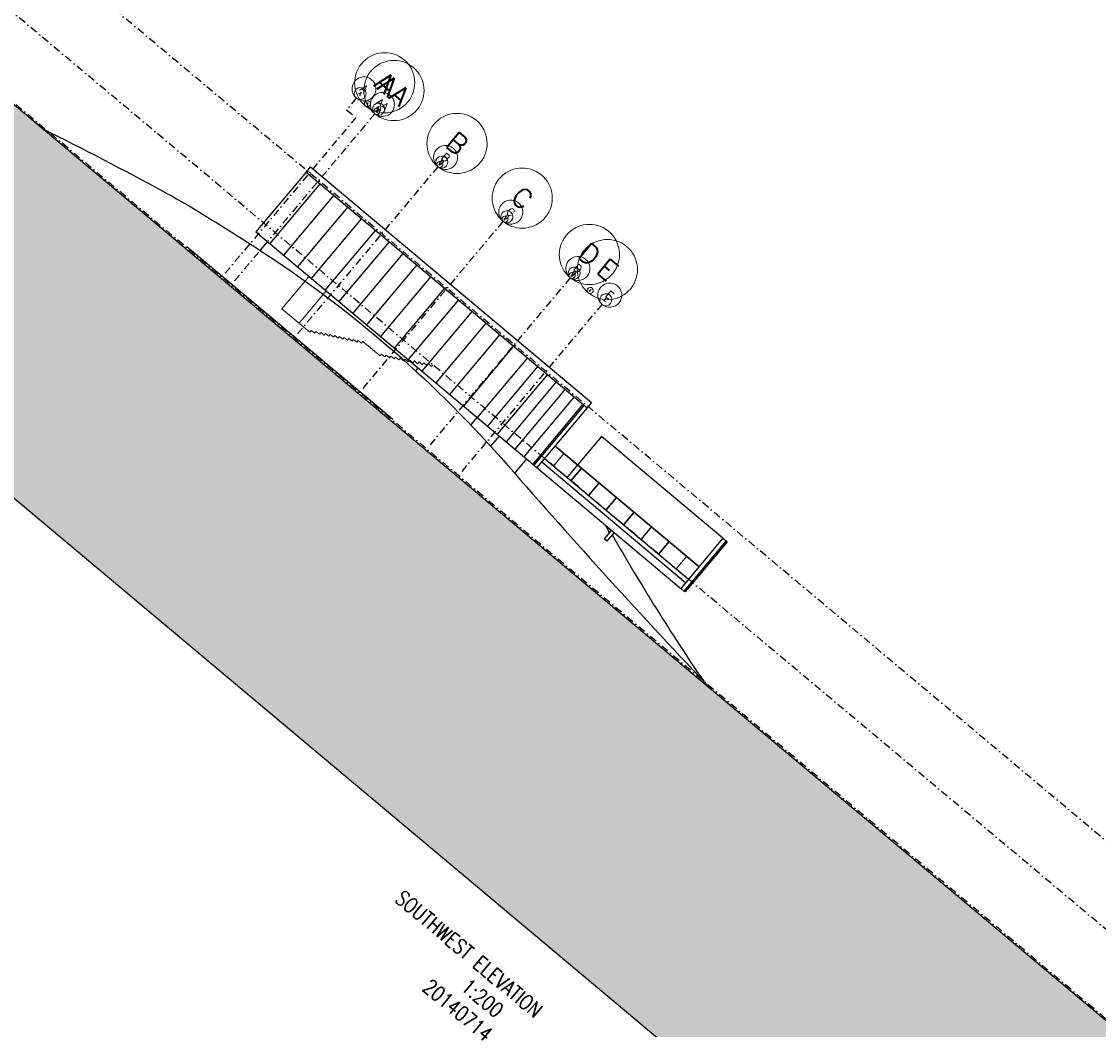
# Model space of a CAD drawing. Header units: millimetres. Extents: x 834092093 to 834533152, y 817697553 to 818073953.
# Tile 4 of 19: x 834163123 to 834234689, y 817823098 to 817890103. Entities that reach past the tile are written whole.
import ezdxf
from ezdxf.enums import TextEntityAlignment as Align

# ---------------------------------------------------------------- set-up
doc = ezdxf.new("R2010")
doc.units = ezdxf.units.MM
doc.header["$LTSCALE"] = 1000
doc.header["$MEASUREMENT"] = 0
doc.linetypes.add('DASHDOT', pattern=[1, 0.5, -0.25, 0, -0.25])
doc.linetypes.add('HIDDEN2', pattern=[0.1875, 0.125, -0.0625])
for name, color, linetype in [('VPA023_Grid-H', 7, 'DASHDOT'), ('VPA060_Hatch', 253, 'Continuous'), ('VPA220_Wall-Conc', 3, 'Continuous'), ('VPA417_Ext Cladding', 7, 'Continuous'), ('VPA802_Contour', 7, 'Continuous')]:
    doc.layers.add(name, color=color, linetype=linetype)
for name, color, linetype, lineweight, plot in [('VPA024_M 100', 6, 'Continuous', 9, False), ('VPA024_M 50', 6, 'Continuous', 9, False), ('VPA024_M 500', 6, 'Continuous', 9, False)]:
    doc.layers.add(name, color=color, linetype=linetype, lineweight=lineweight, plot=plot)
for name, color, linetype, lineweight in [('VPA024_M 200', 6, 'Continuous', 9), ('VPA040_Text', 1, 'Continuous', 9), ('VPA240_Stair_Ramp', 1, 'Continuous', 13), ('VPA342_Handrail', 1, 'Continuous', 9)]:
    doc.layers.add(name, color=color, linetype=linetype, lineweight=lineweight)
doc.styles.add('ROMANS', font='romans.shx', dxfattribs={"width": 0.8})
doc.styles.get("Standard").update_dxf_attribs({"font": 'txt.shx', "width": 0.8})

# ---------------------------------------------------------------- blocks, each defined once
blk = doc.blocks.new('CNO 500')
at = {"layer": 'VPA024_M 500', "linetype": 'Continuous'}
blk.add_ellipse((0, 0), major_axis=(2000, 1), ratio=1, start_param=0.000259, end_param=6.283444, dxfattribs=at)
at = {"layer": 'VPA024_M 500', "oblique": 360, "width": 1}
blk.add_attdef('NO.', text='', height=1286, rotation=0.00001, dxfattribs=at).set_placement((0, 0), align=Align.MIDDLE_CENTER)
blk = doc.blocks.new('CNO 200')
at = {"layer": 'VPA024_M 200', "color": 6, "linetype": 'Continuous'}
blk.add_ellipse((0, 0), major_axis=(800, 1), ratio=1, start_param=-0.000829, end_param=6.282356, dxfattribs=at)
at = {"layer": 'VPA024_M 200', "color": 6, "oblique": 0, "width": 1}
blk.add_attdef('NO.', text='', height=514, rotation=0, dxfattribs=at).set_placement((0, 0), align=Align.MIDDLE_CENTER)
blk = doc.blocks.new('CNO 100')
at = {"layer": 'VPA024_M 100', "linetype": 'Continuous'}
blk.add_ellipse((0, 0), major_axis=(400, 0), ratio=1, start_param=0.000756, end_param=6.283941, dxfattribs=at)
at = {"layer": 'VPA024_M 100', "oblique": 360, "width": 1}
blk.add_attdef('NO.', text='', height=257, dxfattribs=at).set_placement((0, 0), align=Align.MIDDLE_CENTER)
blk = doc.blocks.new('CNO 50')
at = {"layer": 'VPA024_M 50', "linetype": 'Continuous'}
blk.add_ellipse((-1782, 954), major_axis=(200, 0), ratio=1, start_param=0.001763, end_param=6.284948, dxfattribs=at)
at = {"layer": 'VPA024_M 50', "oblique": 360, "width": 1}
blk.add_attdef('NO.', text='', height=129, dxfattribs=at).set_placement((-1782, 954), align=Align.MIDDLE_CENTER)

msp = doc.modelspace()

# ---------------------------------------------------------------- hatches: boundary and pattern name
at = {"layer": 'VPA060_Hatch', "ltscale": 500}
h = msp.add_hatch(dxfattribs=at)
h.set_pattern_fill('EARTH', color=256, scale=2000, angle=45, style=0)
h.set_pattern_definition([(95, (834290812.4, 817871655.84), (-541.6752, 454.5195), [500, -500]), (95, (834290625.6, 817871639.5), (-541.6752, 454.5195), [500, -500]), (95, (834290438.8, 817871623.16), (-541.6752, 454.5195), [500, -500]), (185, (834290371.1, 817871679.97), (-454.5195, -541.6752), [500, -500]), (185, (834290354.76, 817871866.76), (-454.5195, -541.6752), [500, -500]), (185, (834290338.4, 817872053.54), (-454.5195, -541.6752), [500, -500])])
h.paths.add_polyline_path([(834301815, 817885919), (834301815, 817885919), (834288879, 817870503), (834288879, 817870503), (834243604, 817816624), (834120302, 817920087), (834225735, 818045738), (834349037, 817942275)], flags=16)
h.paths.add_polyline_path([(834092093, 817917584), (834223302, 818073953), (834377285, 817944746), (834246076, 817788377)])

# ---------------------------------------------------------------- linework, layer by layer
at = {"layer": 'VPA023_Grid-H'}
for points in [[(834120481, 817920068), (834225786, 818045565), (834348897, 817942262), (834243592, 817816765)], [(834126891, 817920628), (834226346, 818039155), (834342486, 817941702), (834243031, 817823175)], [(834133231, 817921183), (834226901, 818032815), (834336147, 817941147), (834242476, 817829515)]]:
    msp.add_lwpolyline(points, close=True, dxfattribs=at)
for points in [[(834185367, 817885007), (834184724, 817884241), (834185343, 817883722)], [(834185343, 817883722), (834176376, 817873035)], [(834186599, 817883974), (834176989, 817872521)], [(834190793, 817880454), (834181183, 817869002)], [(834195121, 817876823), (834185511, 817865370)], [(834199591, 817873072), (834189981, 817861619)], [(834201697, 817871304), (834192088, 817859852)]]:
    msp.add_lwpolyline(points, dxfattribs=at)
at = {"layer": 'VPA220_Wall-Conc', "ltscale": 500}
for points in [[(834182040, 817880097), (834178698, 817876114)], [(834182040, 817880097), (834200712, 817864429)], [(834200507, 817864601), (834197165, 817860618)], [(834200712, 817864429), (834197370, 817860446)], [(834197691, 817860828), (834207256, 817852802)], [(834197884, 817861058), (834207449, 817853032)], [(834197370, 817860446), (834206935, 817852420)], [(834209731, 817855752), (834206935, 817852419)], [(834209938, 817855578), (834207142, 817852245)], [(834209731, 817855752), (834209938, 817855578)], [(834206935, 817852419), (834207142, 817852245)]]:
    msp.add_lwpolyline(points, dxfattribs=at)
at = {"layer": 'VPA220_Wall-Conc', "color": 1, "ltscale": 500}
for points in [[(834182040, 817880097), (834182329, 817880441), (834201002, 817864774), (834200712, 817864429)], [(834179464, 817875471), (834178967, 817874878)], [(834189461, 817867082), (834189301, 817866892)], [(834193389, 817863787), (834192974, 817863292)], [(834194866, 817862547), (834194298, 817861871)], [(834201656, 817862527), (834199374, 817859808)], [(834209731, 817855752), (834201656, 817862527)], [(834196680, 817861024), (834195909, 817860105)], [(834202327, 817856286), (834201846, 817855713)], [(834202022, 817855565), (834201846, 817855713)], [(834202503, 817856139), (834202022, 817855565)]]:
    msp.add_lwpolyline(points, dxfattribs=at)
at = {"layer": 'VPA240_Stair_Ramp', "linetype": 'HIDDEN2', "ltscale": 100}
for points in [[(834188537, 817867584), (834188511, 817867553), (834188296, 817867733), (834188200, 817867618), (834187985, 817867798), (834187889, 817867683), (834187675, 817867863), (834187578, 817867748), (834187364, 817867928), (834187267, 817867813), (834187053, 817867993), (834186956, 817867878), (834185807, 817868842), (834185711, 817868727), (834185496, 817868907), (834185400, 817868792), (834185185, 817868972), (834185089, 817868857), (834184875, 817869037), (834184778, 817868922), (834184564, 817869102), (834184467, 817868988), (834184253, 817869168), (834184156, 817869053), (834183942, 817869233), (834183845, 817869118), (834183631, 817869298), (834183534, 817869183), (834183320, 817869363), (834183224, 817869248), (834183009, 817869428), (834182913, 817869313), (834182698, 817869493), (834182602, 817869378), (834182387, 817869558), (834182291, 817869443), (834180422, 817871011), (834181964, 817872849)], [(834183178, 817871962), (834181571, 817870047)], [(834190473, 817867277), (834190376, 817867162), (834190162, 817867342), (834190065, 817867227), (834189851, 817867407), (834189755, 817867292), (834189540, 817867472), (834189444, 817867357), (834189229, 817867537), (834189133, 817867422), (834188918, 817867602), (834188886, 817867564)]]:
    msp.add_lwpolyline(points, dxfattribs=at)
at = {"layer": 'VPA240_Stair_Ramp', "ltscale": 500}
for points in [[(834181964, 817872849), (834182222, 817873157)], [(834183178, 817871962), (834183371, 817872193)], [(834188886, 817867564), (834188822, 817867488), (834188607, 817867668), (834188537, 817867584)]]:
    msp.add_lwpolyline(points, dxfattribs=at)
at = {"layer": 'VPA342_Handrail', "ltscale": 500}
for points in [[(834199175, 817861411), (834198468, 817860568)], [(834199191, 817861398), (834198484, 817860555)], [(834198565, 817861870), (834208131, 817853844)], [(834198591, 817861901), (834208156, 817853875)], [(834200340, 817860434), (834199633, 817859591)], [(834200355, 817860421), (834199648, 817859578)], [(834201504, 817859457), (834200797, 817858614)], [(834201520, 817859444), (834200813, 817858601)], [(834202669, 817858479), (834201962, 817857637)], [(834202684, 817858467), (834201977, 817857624)], [(834203833, 817857502), (834203126, 817856660)], [(834203848, 817857490), (834203141, 817856647)], [(834204997, 817856525), (834204290, 817855683)], [(834205013, 817856513), (834204306, 817855670)], [(834206162, 817855548), (834205455, 817854706)], [(834206177, 817855536), (834205470, 817854693)], [(834207326, 817854571), (834206619, 817853729)], [(834207342, 817854558), (834206634, 817853716)]]:
    msp.add_lwpolyline(points, dxfattribs=at)
at = {"layer": 'VPA417_Ext Cladding', "ltscale": 500}
for points in [[(834182959, 817879325), (834179617, 817875342)], [(834183879, 817878554), (834180536, 817874571)], [(834184798, 817877783), (834181456, 817873799)], [(834185717, 817877011), (834182375, 817873028)], [(834186636, 817876240), (834183294, 817872257)], [(834187556, 817875469), (834184213, 817871485)], [(834188475, 817874697), (834185133, 817870714)], [(834189394, 817873926), (834186052, 817869943)], [(834190313, 817873155), (834186971, 817869171)], [(834191233, 817872383), (834187890, 817868400)], [(834192152, 817871612), (834188810, 817867629)], [(834193071, 817870841), (834189729, 817866857)], [(834193990, 817870069), (834190648, 817866086)], [(834194910, 817869298), (834191568, 817865315)], [(834195893, 817868603), (834192487, 817864543)], [(834196748, 817867755), (834193406, 817863772)], [(834197431, 817867182), (834194089, 817863199)], [(834198070, 817866646), (834194728, 817862663)], [(834198661, 817866150), (834195319, 817862167)], [(834199252, 817865654), (834195910, 817861671)], [(834199843, 817865159), (834196500, 817861175)], [(834200434, 817864663), (834197091, 817860680)], [(834209938, 817855578), (834210012, 817855516), (834207216, 817852184), (834207142, 817852245)]]:
    msp.add_lwpolyline(points, dxfattribs=at)
at = {"layer": 'VPA802_Contour', "color": 3}
msp.add_lwpolyline([(834092093, 817917584), (834223302, 818073953), (834377285, 817944746), (834246076, 817788377)], close=True, dxfattribs=at)
for points in [[(834301815, 817885919), (834301815, 817885919), (834288879, 817870503), (834288879, 817870503), (834243604, 817816624), (834120302, 817920087), (834225735, 818045738), (834349037, 817942275), (834301815, 817885919)], [(834187804, 817863642), (834174112, 817875131)]]:
    msp.add_lwpolyline(points, dxfattribs=at)
at = {"layer": 'VPA802_Contour', "color": 3, "ltscale": 500}
msp.add_lwpolyline([(834164549, 817882960, -0.009603), (834172519, 817878822, -0.011912), (834174910, 817877447, -0.008919), (834179382, 817874621, -0.068515), (834195435, 817860593, 0.01103), (834209043, 817845624, 0.01103)], format="xyb", dxfattribs=at)
msp.add_lwpolyline([(834178698, 817876114), (834197370, 817860446)], dxfattribs=at)
at = {"layer": 'VPA802_Contour', "color": 7, "ltscale": 500}
msp.add_lwpolyline([(834202203, 817856138, 0.011502), (834201942, 817856609, 0.011502)], format="xyb", dxfattribs=at)
at = {"layer": 'VPA802_Contour', "ltscale": 500}
msp.add_lwpolyline([(834202375, 817855986, 0.019742), (834208456, 817846242, -0.078543)], format="xyb", dxfattribs=at)

# ---------------------------------------------------------------- block references
at = {"layer": 'VPA024_M 100'}
ref = msp.add_blockref('CNO 100', (834185624, 817885313), dxfattribs=dict(at, rotation=320.5524065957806))
ref.add_attrib('NO.', 'A', dxfattribs={"height": 257, "rotation": 320.55241, "width": 1}).set_placement((834185624, 817885313), align=Align.MIDDLE_CENTER)
ref = msp.add_blockref('CNO 100', (834186852, 817884283), dxfattribs=dict(at, rotation=320.5524065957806))
ref.add_attrib('NO.', 'AA', dxfattribs={"height": 257.1, "rotation": 320.55241, "width": 1}).set_placement((834186852, 817884283), align=Align.MIDDLE_CENTER)
ref = msp.add_blockref('CNO 100', (834191046, 817880764), dxfattribs=dict(at, rotation=320.5524065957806))
ref.add_attrib('NO.', 'B', dxfattribs={"height": 257, "rotation": 320.55241, "width": 1}).set_placement((834191046, 817880764), align=Align.MIDDLE_CENTER)
ref = msp.add_blockref('CNO 100', (834195379, 817877128), dxfattribs=dict(at, rotation=320.5524065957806))
ref.add_attrib('NO.', 'C', dxfattribs={"height": 257, "rotation": 320.55241, "width": 1}).set_placement((834195379, 817877128), align=Align.MIDDLE_CENTER)
ref = msp.add_blockref('CNO 100', (834199844, 817873382), dxfattribs=dict(at, rotation=320.5524065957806))
ref.add_attrib('NO.', 'D', dxfattribs={"height": 257, "rotation": 320.55241, "width": 1}).set_placement((834199844, 817873382), align=Align.MIDDLE_CENTER)
ref = msp.add_blockref('CNO 100', (834201955, 817871611), dxfattribs=dict(at, rotation=320.5524065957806))
ref.add_attrib('NO.', 'E', dxfattribs={"height": 257, "rotation": 320.55241, "width": 1}).set_placement((834201955, 817871611), align=Align.MIDDLE_CENTER)
at = {"layer": 'VPA024_M 200', "rotation": 320.5524065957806}
for p, values in [((834185881, 817885620), {'NO.': 'A'}), ((834187107, 817884591), {'NO.': 'AA'}), ((834191302, 817881071), {'NO.': 'B'}), ((834195634, 817877436), {'NO.': 'C'}), ((834200099, 817873689), {'NO.': 'D'}), ((834202214, 817871915), {'NO.': 'E'})]:
    msp.add_blockref('CNO 200', p, dxfattribs=at).add_auto_attribs(values)
at = {"layer": 'VPA024_M 50'}
ref = msp.add_blockref('CNO 50', (834186882, 817882774), dxfattribs=dict(at, rotation=320.5524065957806))
ref.add_attrib('NO.', 'A', dxfattribs={"height": 129, "rotation": 320.55241, "width": 1}).set_placement((834186112, 817884643), align=Align.MIDDLE_CENTER)
ref = msp.add_blockref('CNO 50', (834187495, 817882260), dxfattribs=dict(at, rotation=320.5524065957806))
ref.add_attrib('NO.', 'AA', dxfattribs={"height": 128.6, "rotation": 320.55241, "width": 1}).set_placement((834186725, 817884129), align=Align.MIDDLE_CENTER)
ref = msp.add_blockref('CNO 50', (834191690, 817878740), dxfattribs=dict(at, rotation=320.5524065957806))
ref.add_attrib('NO.', 'B', dxfattribs={"height": 129, "rotation": 320.55241, "width": 1}).set_placement((834190920, 817880609), align=Align.MIDDLE_CENTER)
ref = msp.add_blockref('CNO 50', (834196022, 817875105), dxfattribs=dict(at, rotation=320.5524065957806))
ref.add_attrib('NO.', 'C', dxfattribs={"height": 129, "rotation": 320.55241, "width": 1}).set_placement((834195252, 817876974), align=Align.MIDDLE_CENTER)
ref = msp.add_blockref('CNO 50', (834200487, 817871358), dxfattribs=dict(at, rotation=320.5524065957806))
ref.add_attrib('NO.', 'D', dxfattribs={"height": 129, "rotation": 320.55241, "width": 1}).set_placement((834199717, 817873227), align=Align.MIDDLE_CENTER)
ref = msp.add_blockref('CNO 50', (834201683, 817870355), dxfattribs=dict(at, rotation=320.5524065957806))
ref.add_attrib('NO.', 'E', dxfattribs={"height": 129, "rotation": 320.55241, "width": 1}).set_placement((834200912, 817872224), align=Align.MIDDLE_CENTER)
at = {"layer": 'VPA024_M 500'}
ref = msp.add_blockref('CNO 500', (834187256, 817886032), dxfattribs=dict(at, rotation=320.5524065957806))
ref.add_attrib('NO.', 'A', dxfattribs={"height": 1286, "rotation": 320.55243, "width": 1}).set_placement((834187256, 817886032), align=Align.MIDDLE_CENTER)
ref = msp.add_blockref('CNO 500', (834187869, 817885518), dxfattribs=dict(at, rotation=320.5524065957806))
ref.add_attrib('NO.', 'AA', dxfattribs={"height": 1285.7, "rotation": 320.55243, "width": 1}).set_placement((834187869, 817885518), align=Align.MIDDLE_CENTER)
ref = msp.add_blockref('CNO 500', (834192064, 817881998), dxfattribs=dict(at, rotation=320.5524065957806))
ref.add_attrib('NO.', 'B', dxfattribs={"height": 1286, "rotation": 320.55243, "width": 1}).set_placement((834192064, 817881998), align=Align.MIDDLE_CENTER)
ref = msp.add_blockref('CNO 500', (834196396, 817878363), dxfattribs=dict(at, rotation=320.5524065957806))
ref.add_attrib('NO.', 'C', dxfattribs={"height": 1286, "rotation": 320.55243, "width": 1}).set_placement((834196396, 817878363), align=Align.MIDDLE_CENTER)
ref = msp.add_blockref('CNO 500', (834200861, 817874616), dxfattribs=dict(at, rotation=320.5524065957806))
ref.add_attrib('NO.', 'D', dxfattribs={"height": 1286, "rotation": 320.55243, "width": 1}).set_placement((834200861, 817874616), align=Align.MIDDLE_CENTER)
ref = msp.add_blockref('CNO 500', (834202057, 817873613), dxfattribs=dict(at, rotation=320.5524065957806))
ref.add_attrib('NO.', 'E', dxfattribs={"height": 1286, "rotation": 320.55243, "width": 1}).set_placement((834202057, 817873613), align=Align.MIDDLE_CENTER)

# ---------------------------------------------------------------- texts
at = {"layer": 'VPA040_Text', "insert": (834184769, 817835567), "char_height": 1000, "width": 20610.49, "attachment_point": 1, "rotation": 319.94179, "style": 'ROMANS'}
msp.add_mtext('{\\W7.12477; }SOUTHWEST ELEVATION \\P{\\W8.7624;  }1:200\\P{\\W7.3529;  }20140714', dxfattribs=at)

doc.saveas('drawing.dxf')
